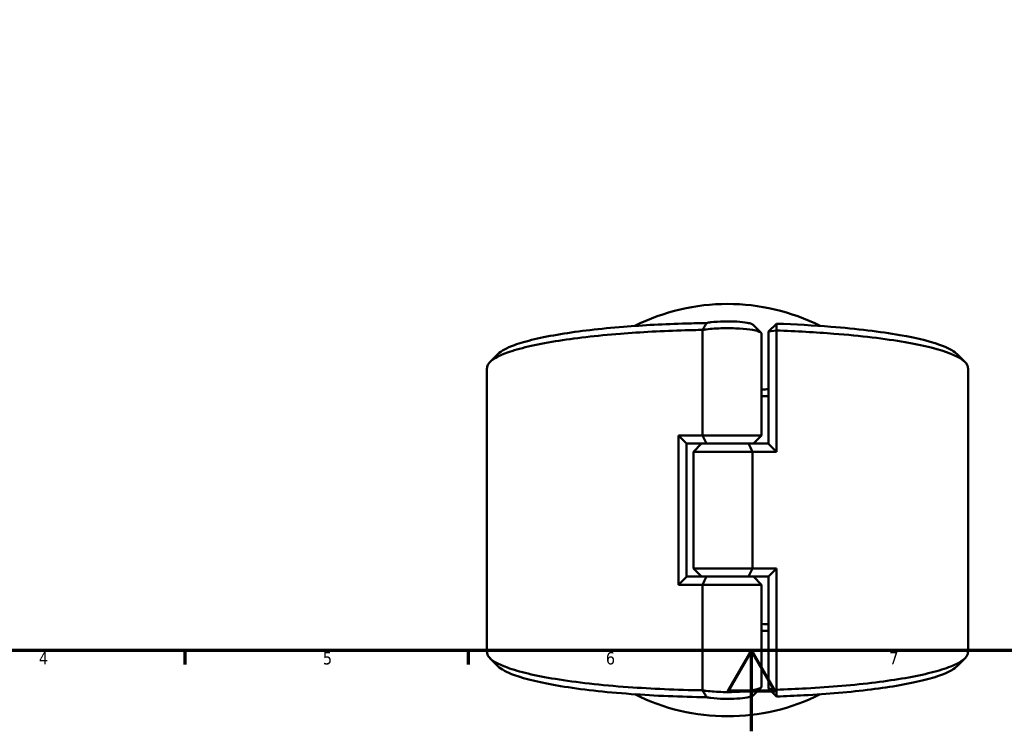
# Model space of a CAD drawing. Header units: millimetres. Extents: x 0 to 898, y 0 to 833.
# Tile 2 of 10: x 239 to 483, y 0 to 176. Entities that reach past the tile are written whole.
import ezdxf

# ---------------------------------------------------------------- set-up
doc = ezdxf.new("R2010")
doc.units = ezdxf.units.MM
doc.layers.add('Border (ANSI)', color=7, linetype='Continuous', lineweight=70)
doc.layers.add('Visible (ANSI)', color=7, linetype='Continuous', lineweight=50)
doc.styles.add('Note Text (ANSI)', font='tahoma.ttf')

# ---------------------------------------------------------------- blocks, each defined once
blk = doc.blocks.new('Borders Default Border')
at = {"layer": 'Border (ANSI)'}
for p, q in [((280.33, 20), (280.33, 16.55)), ((350.42, 20), (350.42, 16.55))]:
    blk.add_line(p, q, dxfattribs=at)
at = {"layer": 'Border (ANSI)', "flags": 128}
for points in [[(20, 20), (20, 574), (821, 574), (821, 20), (20, 20)], [(420.5, 0), (420.5, 20), (414.73, 10), (426.27, 10), (420.5, 20)]]:
    blk.add_lwpolyline(points, dxfattribs=at)
at = {"layer": 'Border (ANSI)', "char_height": 3.05, "attachment_point": 7, "style": 'Note Text (ANSI)'}
for s, insert in [('4', (244.23, 16.55)), ('5', (314.48, 16.49)), ('6', (384.49, 16.49)), ('7', (454.6, 16.55))]:
    blk.add_mtext(s, dxfattribs=dict(at, insert=insert))

msp = doc.modelspace()

# ---------------------------------------------------------------- linework, layer by layer
at = {"layer": 'Visible (ANSI)'}
for p, q in [((424.741, 98.849), (426.741, 100.81)), ((408.401, 99.265), (408.401, 73.158)), ((423.031, 73.158), (423.031, 98.343)), ((426.706, 99.131), (424.741, 98.849)), ((424.741, 98.849), (424.741, 71.128)), ((426.706, 69.158), (426.706, 99.131)), ((355.091, 19.558), (355.091, 89.858)), ((474.091, 19.558), (474.091, 89.858)), ((402.476, 73.158), (402.476, 36.258)), ((402.476, 73.158), (408.401, 73.158)), ((408.401, 73.158), (423.031, 73.158)), ((421.031, 71.158), (423.031, 73.158)), ((404.441, 71.189), (404.441, 38.228)), ((409.411, 71.158), (404.441, 71.158)), ((408.151, 71.158), (406.151, 69.158)), ((419.771, 71.158), (409.411, 71.158)), ((409.411, 71.158), (419.771, 71.158)), ((419.771, 71.158), (424.741, 71.158)), ((420.781, 69.158), (406.151, 69.158)), ((406.151, 40.258), (406.151, 69.158)), ((426.706, 69.158), (420.781, 69.158)), ((420.781, 40.258), (420.781, 69.158)), ((406.151, 40.258), (420.781, 40.258)), ((408.151, 38.258), (406.151, 40.258)), ((420.781, 40.258), (426.706, 40.258)), ((426.706, 10.285), (426.706, 40.258)), ((404.441, 38.258), (409.411, 38.258)), ((409.411, 38.258), (419.771, 38.258)), ((419.771, 38.258), (409.411, 38.258)), ((424.741, 38.258), (419.771, 38.258)), ((421.031, 38.258), (423.031, 36.258)), ((424.741, 38.289), (424.741, 10.567)), ((408.401, 36.258), (402.476, 36.258)), ((423.031, 36.258), (408.401, 36.258)), ((408.401, 36.258), (408.401, 10.151)), ((423.031, 11.073), (423.031, 36.258)), ((424.741, 10.567), (426.706, 10.285)), ((426.741, 8.606), (424.741, 10.567))]:
    msp.add_line(p, q, dxfattribs=at)
for start, end in [(63.2707, 116.7293), (243.2707, 296.7293)]:
    msp.add_arc((414.591, 54.708), 51, start, end, dxfattribs=at)
for points, knots in [([(409.419, 100.98), (407.75, 100.956), (406.088, 100.92), (399.036, 100.719), (393.773, 100.442), (385.975, 99.822), (383.209, 99.554), (377.999, 98.947), (375.555, 98.609), (370.909, 97.848), (368.735, 97.421), (364.902, 96.512), (363.243, 96.03), (359.933, 94.822), (358.564, 94.076), (357.803, 93.315)], [-3.05148, -3.05148, -3.05148, -3.05148, -2.964022, -2.964022, -2.6775194, -2.6775194, -2.5089885, -2.5089885, -2.3404576, -2.3404576, -2.1607971, -2.1607971, -1.9811367, -1.9811367, -1.7281965, -1.7281965, -1.7281965, -1.7281965]), ([(409.419, 100.98), (409.245, 100.7), (409.075, 100.417), (408.743, 99.851), (408.58, 99.565), (408.421, 99.279)], [-0.27250259, -0.27250259, -0.27250259, -0.27250259, -0.13662256, -0.13662256, 0, 0, 0, 0]), ([(420.951, 100.529), (420.865, 100.616), (420.709, 100.7), (420.489, 100.78), (420.228, 100.875), (419.876, 100.964), (418.766, 101.167), (417.892, 101.265), (415.926, 101.387), (414.829, 101.408), (412.567, 101.361), (411.413, 101.282), (410.083, 101.106), (409.726, 101.046), (409.419, 100.98)], [1.7278188, 1.7278188, 1.7278188, 1.7278188, 1.9824816, 1.9824816, 1.9824816, 2.2850436, 2.2850436, 2.7691427, 2.7691427, 3.270659, 3.270659, 3.8358654, 3.8358654, 4.0759765, 4.0759765, 4.0759765, 4.0759765]), ([(426.706, 99.131), (426.712, 99.411), (426.718, 99.691), (426.73, 100.251), (426.735, 100.531), (426.741, 100.81)], [-0.26328472, -0.26328472, -0.26328472, -0.26328472, -0.13166724, -0.13166724, 0, 0, 0, 0]), ([(471.379, 93.315), (470.718, 93.975), (469.603, 94.624), (465.519, 96.262), (461.823, 97.206), (452.388, 98.86), (446.577, 99.558), (435.905, 100.4), (431.386, 100.651), (426.741, 100.81)], [-1.4133962, -1.4133962, -1.4133962, -1.4133962, -1.1940112, -1.1940112, -0.8347845, -0.8347845, -0.4610233, -0.4610233, -0.2129992, -0.2129992, -0.2129992, -0.2129992]), ([(355.092, 89.858), (355.092, 90.211), (355.215, 90.563), (355.463, 90.913), (356.135, 91.864), (357.722, 92.798), (361.58, 94.19), (363.306, 94.688), (367.286, 95.625), (369.539, 96.065), (374.346, 96.85), (376.872, 97.199), (382.253, 97.823), (385.108, 98.1), (393.149, 98.738), (398.572, 99.024), (405.55, 99.223), (406.973, 99.255), (408.401, 99.279)], [1.5655254, 1.5655254, 1.5655254, 1.5655254, 1.6774634, 1.6774634, 1.6774634, 1.9811367, 1.9811367, 2.1607971, 2.1607971, 2.3404576, 2.3404576, 2.5089885, 2.5089885, 2.6775194, 2.6775194, 2.964022, 2.964022, 3.0368082, 3.0368082, 3.0368082, 3.0368082]), ([(408.401, 99.265), (408.694, 99.317), (409.011, 99.365), (410.558, 99.565), (412.026, 99.666), (414.893, 99.725), (416.28, 99.698), (418.785, 99.544), (419.911, 99.42), (421.371, 99.161), (421.844, 99.047), (422.206, 98.925), (422.568, 98.803), (422.818, 98.672), (423.001, 98.474), (423.031, 98.408), (423.03, 98.343)], [-3.9930707, -3.9930707, -3.9930707, -3.9930707, -3.8358654, -3.8358654, -3.270659, -3.270659, -2.7691427, -2.7691427, -2.2850436, -2.2850436, -1.9824816, -1.9824816, -1.9824816, -1.6799197, -1.6799197, -1.5336535, -1.5336535, -1.5336535, -1.5336535]), ([(426.706, 99.131), (431.629, 98.968), (436.423, 98.704), (447.549, 97.828), (453.552, 97.108), (463.319, 95.404), (467.16, 94.43), (472.049, 92.493), (473.437, 91.551), (473.909, 90.597), (474.03, 90.351), (474.091, 90.105), (474.09, 89.858)], [0.2061334, 0.2061334, 0.2061334, 0.2061334, 0.4610233, 0.4610233, 0.8347845, 0.8347845, 1.1940112, 1.1940112, 1.4977294, 1.4977294, 1.4977294, 1.5760673, 1.5760673, 1.5760673, 1.5760673]), ([(408.401, 10.138), (402.072, 10.243), (395.85, 10.512), (383.329, 11.417), (377.179, 12.104), (367.059, 13.756), (363.015, 14.708), (357.722, 16.619), (356.135, 17.553), (355.463, 18.503), (355.215, 18.853), (355.092, 19.206), (355.092, 19.558)], [-3.0368082, -3.0368082, -3.0368082, -3.0368082, -2.7142273, -2.7142273, -2.3404576, -2.3404576, -1.9811367, -1.9811367, -1.6774634, -1.6774634, -1.6774634, -1.5655254, -1.5655254, -1.5655254, -1.5655254]), ([(474.09, 19.558), (474.091, 19.312), (474.03, 19.065), (473.909, 18.819), (473.437, 17.866), (472.049, 16.924), (468.485, 15.511), (466.864, 15.005), (463.085, 14.047), (460.926, 13.595), (456.287, 12.785), (453.835, 12.424), (448.589, 11.77), (445.794, 11.479), (440.033, 10.983), (437.075, 10.775), (431.636, 10.475), (429.187, 10.367), (426.706, 10.285)], [-1.5760673, -1.5760673, -1.5760673, -1.5760673, -1.4977294, -1.4977294, -1.4977294, -1.1940112, -1.1940112, -1.0143978, -1.0143978, -0.8347845, -0.8347845, -0.6662728, -0.6662728, -0.4977611, -0.4977611, -0.3345939, -0.3345939, -0.2061334, -0.2061334, -0.2061334, -0.2061334]), ([(357.803, 16.101), (358.564, 15.34), (359.933, 14.595), (364.617, 12.885), (368.513, 11.961), (378.293, 10.359), (384.249, 9.692), (396.649, 8.795), (402.984, 8.529), (409.419, 8.437)], [1.7281965, 1.7281965, 1.7281965, 1.7281965, 1.9811367, 1.9811367, 2.3404576, 2.3404576, 2.7142273, 2.7142273, 3.05148, 3.05148, 3.05148, 3.05148]), ([(426.741, 8.606), (429.018, 8.684), (431.265, 8.784), (436.419, 9.069), (439.288, 9.27), (444.873, 9.752), (447.581, 10.035), (452.659, 10.669), (455.03, 11.02), (459.511, 11.805), (461.593, 12.244), (465.231, 13.173), (466.787, 13.663), (469.603, 14.793), (470.718, 15.441), (471.379, 16.101)], [0.2129992, 0.2129992, 0.2129992, 0.2129992, 0.3345939, 0.3345939, 0.4977611, 0.4977611, 0.6662728, 0.6662728, 0.8347845, 0.8347845, 1.0143978, 1.0143978, 1.1940112, 1.1940112, 1.4133962, 1.4133962, 1.4133962, 1.4133962]), ([(423.03, 11.073), (423.031, 11.008), (423.001, 10.943), (422.818, 10.744), (422.568, 10.613), (422.206, 10.491), (421.844, 10.369), (421.371, 10.256), (419.911, 9.997), (418.785, 9.873), (416.28, 9.718), (414.893, 9.691), (412.026, 9.75), (410.558, 9.851), (409.011, 10.052), (408.694, 10.1), (408.401, 10.151)], [1.5336535, 1.5336535, 1.5336535, 1.5336535, 1.6799197, 1.6799197, 1.9824816, 1.9824816, 1.9824816, 2.2850436, 2.2850436, 2.7691427, 2.7691427, 3.270659, 3.270659, 3.8358654, 3.8358654, 3.9930707, 3.9930707, 3.9930707, 3.9930707]), ([(408.421, 10.137), (408.578, 9.855), (408.739, 9.573), (409.07, 9.007), (409.243, 8.72), (409.419, 8.437)], [-0.27255075, -0.27255075, -0.27255075, -0.27255075, -0.13768979, -0.13768979, 0, 0, 0, 0]), ([(426.741, 8.606), (426.735, 8.886), (426.73, 9.166), (426.718, 9.725), (426.712, 10.005), (426.706, 10.285)], [-0.26328429, -0.26328429, -0.26328429, -0.26328429, -0.13161625, -0.13161625, 0, 0, 0, 0]), ([(409.419, 8.437), (409.726, 8.371), (410.083, 8.311), (411.413, 8.135), (412.567, 8.055), (414.829, 8.008), (415.926, 8.03), (417.892, 8.152), (418.766, 8.249), (419.876, 8.453), (420.228, 8.541), (420.489, 8.636), (420.709, 8.716), (420.865, 8.801), (420.951, 8.887)], [-4.0759765, -4.0759765, -4.0759765, -4.0759765, -3.8358654, -3.8358654, -3.270659, -3.270659, -2.7691427, -2.7691427, -2.2850436, -2.2850436, -1.9824816, -1.9824816, -1.9824816, -1.7278188, -1.7278188, -1.7278188, -1.7278188])]:
    msp.add_open_spline(points, degree=3, knots=knots, dxfattribs=at)
for points in [[(420.951, 100.529), (421.608, 99.87), (422.266, 99.213), (422.925, 98.555)], [(408.421, 99.279), (408.414, 99.275), (408.408, 99.27), (408.401, 99.265)], [(408.421, 99.279), (408.414, 99.279), (408.408, 99.279), (408.401, 99.279)], [(355.829, 91.342), (356.487, 92), (357.145, 92.657), (357.802, 93.315)], [(471.38, 93.315), (472.037, 92.657), (472.695, 92), (473.353, 91.342)], [(423.03, 82.864), (423.603, 82.882), (424.173, 82.901), (424.74, 82.921)], [(424.741, 84.601), (424.173, 84.581), (423.603, 84.563), (423.031, 84.546)], [(404.441, 71.189), (403.784, 71.84), (403.128, 72.497), (402.476, 73.158)], [(408.401, 73.158), (408.719, 72.493), (409.058, 71.815), (409.411, 71.158)], [(419.771, 71.158), (420.124, 70.502), (420.463, 69.824), (420.781, 69.158)], [(424.741, 71.128), (425.399, 70.476), (426.054, 69.819), (426.706, 69.158)], [(419.771, 38.258), (420.124, 38.915), (420.463, 39.593), (420.781, 40.258)], [(426.706, 40.258), (426.054, 39.597), (425.399, 38.94), (424.741, 38.289)], [(404.441, 38.228), (403.784, 37.576), (403.128, 36.919), (402.476, 36.258)], [(409.411, 38.258), (409.058, 37.602), (408.719, 36.924), (408.401, 36.258)], [(424.741, 26.495), (424.173, 26.516), (423.603, 26.535), (423.031, 26.552)], [(423.031, 24.871), (423.603, 24.854), (424.173, 24.836), (424.741, 24.816)], [(357.802, 16.101), (357.145, 16.759), (356.487, 17.417), (355.829, 18.075)], [(473.353, 18.075), (472.695, 17.417), (472.037, 16.759), (471.38, 16.101)], [(408.401, 10.151), (408.408, 10.147), (408.414, 10.142), (408.421, 10.137)], [(408.401, 10.138), (408.408, 10.138), (408.414, 10.137), (408.421, 10.137)], [(422.925, 10.861), (422.266, 10.204), (421.608, 9.546), (420.951, 8.887)]]:
    msp.add_open_spline(points, degree=3, dxfattribs=at)

# ---------------------------------------------------------------- block references
msp.add_blockref('Borders Default Border', (0, 0))

doc.saveas('drawing.dxf')
